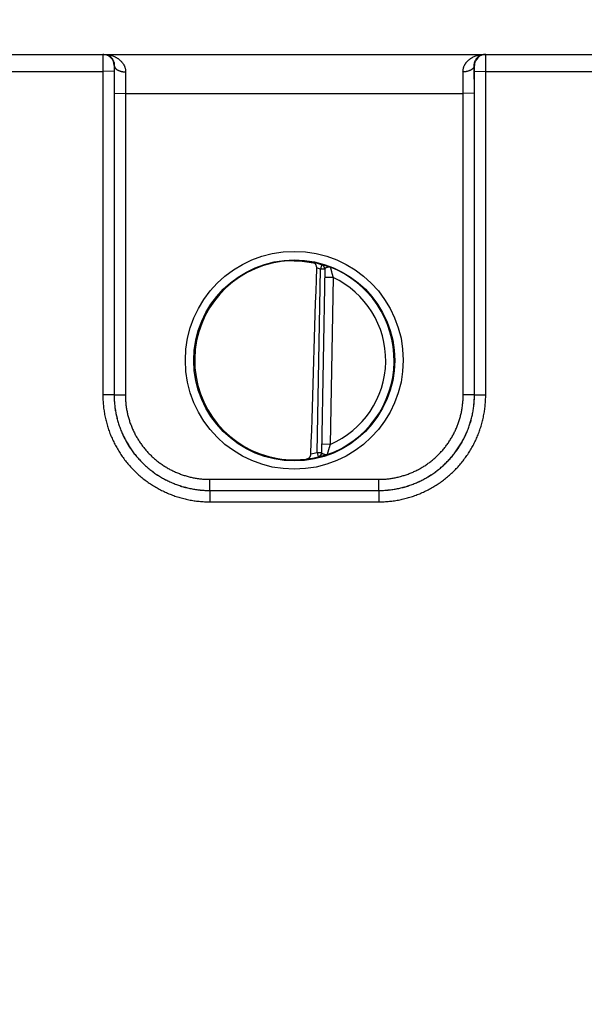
# Model space of a CAD drawing. Header units: inches. Extents: x 0 to 34, y 0 to 22.
# Tile 136 of 224: x 11.1 to 12.1, y 10.9 to 12.6. Entities that reach past the tile are written whole.
import ezdxf

# ---------------------------------------------------------------- set-up
doc = ezdxf.new("R2010")
doc.units = ezdxf.units.IN
doc.header["$LTSCALE"] = 1.87
doc.header["$MEASUREMENT"] = 0
doc.layers.get('0').update_dxf_attribs({"linetype": 'CONTINUOUS'})
doc.layers.add('DIMENSIONS', color=7, linetype='CONTINUOUS')
doc.styles.get("Standard").update_dxf_attribs({"font": 'txt', "width": 0.8})
doc.dimstyles.new('DIMSTYLE_1', dxfattribs={"dimtxt": 0.125, "dimasz": 0.18, "dimexe": 0.125, "dimexo": 0.0625, "dimgap": 0.03125, "dimtad": 0, "dimtih": 1, "dimtoh": 1, "dimdec": 3, "dimzin": 4, "dimdsep": 46, "dimtxsty": 'STANDARD', "dimblk": '_FILLED', "dimblk1": '_FILLED', "dimblk2": '_FILLED', "dimcen": 0.09, "dimadec": 0, "dimazin": 0, "dimtp": 0.01, "dimtm": 0.01, "dimtfac": 1, "dimtdec": 3, "dimtofl": 0, "dimtmove": 0, "dimatfit": 3, "dimldrblk": '_FILLED', "dimfxl": 1, "dimtolj": 1, "dimtzin": 4, "dimarcsym": 0})

# ---------------------------------------------------------------- blocks, each defined once
blk = doc.blocks.new('*D2')
at = {"layer": 'DIMENSIONS', "color": 2, "linetype": 'CONTINUOUS'}
blk.add_line((21.6467, 10.9372), (21.6467, 13.2512), dxfattribs=at)
at = {"layer": 'DIMENSIONS', "color": 2, "linetype": 'CONTINUOUS', "insert": (21.5842, 13.3137), "char_height": 0.125, "width": 1.525, "attachment_point": 1, "rotation": 90, "line_spacing_factor": 0.9}
blk.add_mtext('15.994{\\Ftxt.shx;\\W1.000000;\\H0.125000; }[406.25]', dxfattribs=at)
blk = doc.blocks.new('_FILLED')
at = {"color": 0, "linetype": 'BYBLOCK'}
blk.add_solid([(0, 0), (-1, 0.1736), (-1, -0.1736)], dxfattribs=at)

msp = doc.modelspace()

# ---------------------------------------------------------------- linework, layer by layer
at = {"color": 7, "linetype": 'CONTINUOUS'}
for p, q in [((8.2397, 12.5637), (21.6022, 12.5637)), ((11.2594, 12.5637), (11.2592, 12.5334)), ((11.9402, 12.5334), (11.94, 12.5637)), ((11.2794, 12.5437), (11.2792, 12.5336)), ((11.2797, 12.5437), (11.2794, 12.5437)), ((11.2797, 12.5437), (11.2794, 12.4945)), ((11.92, 12.5437), (11.9197, 12.5437)), ((11.9199, 12.4945), (11.9197, 12.5437)), ((11.9202, 12.5336), (11.92, 12.5437)), ((11.0102, 12.5334), (11.2592, 12.5334)), ((11.2792, 12.5336), (11.2592, 12.5334)), ((11.2592, 12.5334), (11.2593, 11.9581)), ((11.2792, 12.5336), (11.2793, 11.9583)), ((11.2997, 12.5326), (11.2994, 12.4943)), ((11.8999, 12.4943), (11.8997, 12.5326)), ((11.9201, 11.9583), (11.9202, 12.5336)), ((11.9202, 12.5336), (11.9402, 12.5334)), ((11.9401, 11.9581), (11.9402, 12.5334)), ((11.9402, 12.5334), (12.1892, 12.5334)), ((11.2794, 12.4945), (11.2794, 11.9583)), ((11.2794, 12.4945), (11.2994, 12.4943)), ((11.2994, 12.4943), (11.2994, 11.9582)), ((11.2994, 12.4943), (11.8999, 12.4943)), ((11.9199, 12.4945), (11.8999, 12.4943)), ((11.9, 11.9582), (11.8999, 12.4943)), ((11.92, 11.9583), (11.9199, 12.4945)), ((11.6483, 12.1896), (11.6461, 12.182)), ((11.6483, 12.19), (11.6483, 12.1896)), ((11.6404, 11.8558), (11.6461, 12.182)), ((11.654, 12.1819), (11.6461, 12.182)), ((11.654, 12.1823), (11.6483, 11.8553)), ((11.6688, 12.1668), (11.6538, 12.1671)), ((11.6688, 12.1668), (11.6636, 11.8702)), ((11.2793, 11.9582), (11.2593, 11.9581)), ((11.2793, 11.9583), (11.2794, 11.9583)), ((11.2794, 11.9583), (11.2994, 11.9582)), ((11.92, 11.9583), (11.9, 11.9582)), ((11.9201, 11.9583), (11.92, 11.9583)), ((11.9201, 11.9582), (11.9401, 11.9581)), ((11.6636, 11.8702), (11.6486, 11.8705)), ((11.6404, 11.8558), (11.6424, 11.8481)), ((11.6404, 11.8558), (11.6483, 11.8557)), ((11.6423, 11.8478), (11.6424, 11.8481)), ((11.4493, 11.7883), (11.4493, 11.8082)), ((11.4493, 11.8082), (11.75, 11.8082)), ((11.75, 11.7883), (11.75, 11.8082)), ((11.4493, 11.7883), (11.4493, 11.7681)), ((11.4493, 11.7883), (11.7501, 11.7883)), ((11.4493, 11.7883), (11.75, 11.7883)), ((11.7501, 11.7883), (11.7501, 11.7681)), ((11.4493, 11.7681), (11.7501, 11.7681))]:
    msp.add_line(p, q, dxfattribs=at)
for centre, radius in [((11.5997, 12.0198), 0.1937), ((11.5997, 12.0196), 0.1787)]:
    msp.add_circle(centre, radius, dxfattribs=at)
for centre, radius, start, end in [((11.2594, 12.5437), 0.02, 85.3114, 90), ((11.2594, 12.5437), 0.02, 359.9956, 85.3067), ((11.94, 12.5437), 0.02, 90.005, 180.005), ((11.5988, 12.0267), 0.1701, 89.6908, 97.6004), ((11.5997, 12.0197), 0.1768, 74.0306, 78.9352), ((11.6462, 12.1824), 0.00787, 359.0042, 74.0707), ((11.6461, 12.182), 0.00787, 359.0003, 74.039), ((11.5997, 12.0197), 0.1776, 289.2043, 68.7983), ((-112.8794, 15.8997), 124.5744, 358.138661, 358.290676), ((11.5997, 12.0197), 0.1689, 74.0306, 76.3334), ((11.5997, 12.0197), 0.1626, 293.1447, 64.8553), ((11.5997, 12.0197), 0.1689, 280.0967, 283.9685), ((11.6404, 11.8554), 0.00787, 283.9293, 358.9958), ((11.6405, 11.8558), 0.00787, 283.9611, 358.9997), ((11.5985, 12.0126), 0.1699, 260.3962, 270.3988), ((11.5986, 12.0086), 0.1659, 270.3796, 277.8481), ((11.5997, 12.0197), 0.1768, 277.0061, 283.9694)]:
    msp.add_arc(centre, radius, start, end, dxfattribs=at)
msp.add_ellipse((11.5997, 12.0197), major_axis=(0, 0.1771), ratio=1, start_param=0.132587, end_param=2.974099, dxfattribs=at)
for points, knots in [([(11.261, 12.5637), (11.2615, 12.5637), (11.2625, 12.5636), (11.2641, 12.5634), (11.2656, 12.5631), (11.2671, 12.5626), (11.2686, 12.562), (11.27, 12.5613), (11.2714, 12.5604), (11.2728, 12.5593), (11.2741, 12.5581), (11.2751, 12.557), (11.2759, 12.556), (11.2767, 12.5549), (11.2776, 12.5534), (11.2785, 12.5513), (11.2792, 12.549), (11.2796, 12.5469), (11.2797, 12.5451), (11.2797, 12.5442), (11.2797, 12.5437)], [0, 0, 0, 0, 0.050172, 0.100548, 0.151326, 0.202718, 0.254965, 0.3083, 0.363016, 0.419433, 0.477904, 0.538902, 0.570508, 0.602949, 0.670715, 0.743014, 0.820987, 0.906009, 0.951758, 1, 1, 1, 1]), ([(11.261, 12.5637), (11.2621, 12.5637), (11.2642, 12.5636), (11.2674, 12.5633), (11.2706, 12.5627), (11.2738, 12.562), (11.2769, 12.561), (11.2799, 12.5598), (11.2824, 12.5586), (11.2843, 12.5575), (11.2857, 12.5566), (11.2871, 12.5557), (11.2884, 12.5547), (11.2897, 12.5536), (11.291, 12.5524), (11.2922, 12.5512), (11.2933, 12.5499), (11.2944, 12.5485), (11.2952, 12.5473), (11.2959, 12.5463), (11.2965, 12.5453), (11.2972, 12.5439), (11.2978, 12.5425), (11.2983, 12.5413), (11.2987, 12.5401), (11.2991, 12.5386), (11.2995, 12.5366), (11.2997, 12.5346), (11.2997, 12.5333), (11.2997, 12.5326)], [0, 0, 0, 0, 0.058435, 0.116917, 0.175497, 0.234242, 0.293205, 0.352466, 0.412123, 0.442133, 0.472283, 0.502597, 0.533097, 0.5638, 0.59473, 0.625925, 0.657424, 0.689259, 0.721473, 0.73774, 0.754123, 0.787263, 0.820952, 0.838024, 0.855259, 0.890248, 0.925992, 0.962556, 1, 1, 1, 1]), ([(11.8997, 12.5326), (11.8996, 12.5333), (11.8997, 12.5346), (11.8999, 12.5366), (11.9003, 12.5386), (11.9007, 12.5401), (11.9011, 12.5413), (11.9015, 12.5425), (11.9022, 12.5439), (11.9029, 12.5453), (11.9035, 12.5463), (11.9041, 12.5473), (11.905, 12.5485), (11.906, 12.5499), (11.9072, 12.5512), (11.9084, 12.5524), (11.9097, 12.5536), (11.911, 12.5547), (11.9123, 12.5557), (11.9137, 12.5566), (11.9151, 12.5575), (11.917, 12.5586), (11.9194, 12.5598), (11.9225, 12.561), (11.9256, 12.562), (11.9287, 12.5627), (11.9319, 12.5633), (11.9351, 12.5636), (11.9373, 12.5637), (11.9384, 12.5637)], [0, 0, 0, 0, 0.037444, 0.074008, 0.109752, 0.144741, 0.161976, 0.179048, 0.212737, 0.245877, 0.26226, 0.278527, 0.310741, 0.342576, 0.374075, 0.40527, 0.4362, 0.466903, 0.497403, 0.527717, 0.557867, 0.587877, 0.647534, 0.706795, 0.765758, 0.824503, 0.883083, 0.941565, 1, 1, 1, 1]), ([(11.9197, 12.5437), (11.9196, 12.5442), (11.9197, 12.5451), (11.9198, 12.5469), (11.9202, 12.549), (11.9209, 12.5513), (11.9218, 12.5534), (11.9227, 12.5549), (11.9234, 12.556), (11.9242, 12.557), (11.9252, 12.5581), (11.9266, 12.5593), (11.9279, 12.5604), (11.9293, 12.5613), (11.9308, 12.562), (11.9323, 12.5626), (11.9338, 12.5631), (11.9353, 12.5634), (11.9368, 12.5636), (11.9378, 12.5637), (11.9384, 12.5637)], [0, 0, 0, 0, 0.048242, 0.093991, 0.179013, 0.256986, 0.329285, 0.397051, 0.429492, 0.461098, 0.522096, 0.580567, 0.636984, 0.6917, 0.745035, 0.797282, 0.848674, 0.899452, 0.949828, 1, 1, 1, 1]), ([(11.2797, 12.5437), (11.2797, 12.5435), (11.2797, 12.5431), (11.2798, 12.5426), (11.28, 12.5421), (11.2801, 12.5415), (11.2804, 12.541), (11.2807, 12.5403), (11.2813, 12.5394), (11.2822, 12.5384), (11.2832, 12.5375), (11.2844, 12.5366), (11.2857, 12.5358), (11.2871, 12.5351), (11.2887, 12.5345), (11.2904, 12.5339), (11.2921, 12.5334), (11.294, 12.5331), (11.2958, 12.5328), (11.2978, 12.5326), (11.2991, 12.5326), (11.2997, 12.5326)], [0, 0, 0, 0, 0.021814, 0.043792, 0.066043, 0.08867, 0.111769, 0.135424, 0.184659, 0.236863, 0.292317, 0.351143, 0.413326, 0.478737, 0.547151, 0.618266, 0.691714, 0.767081, 0.843909, 0.921716, 1, 1, 1, 1]), ([(11.9197, 12.5437), (11.9196, 12.5435), (11.9196, 12.5431), (11.9195, 12.5426), (11.9194, 12.5421), (11.9192, 12.5415), (11.919, 12.541), (11.9186, 12.5403), (11.9181, 12.5394), (11.9172, 12.5384), (11.9162, 12.5375), (11.915, 12.5366), (11.9137, 12.5358), (11.9122, 12.5351), (11.9107, 12.5345), (11.909, 12.5339), (11.9072, 12.5334), (11.9054, 12.5331), (11.9035, 12.5328), (11.9016, 12.5326), (11.9003, 12.5326), (11.8997, 12.5326)], [0, 0, 0, 0, 0.021814, 0.043791, 0.066042, 0.088669, 0.111768, 0.135423, 0.184657, 0.236861, 0.292315, 0.351141, 0.413325, 0.478736, 0.54715, 0.618265, 0.691713, 0.76708, 0.843909, 0.921716, 1, 1, 1, 1]), ([(11.5997, 12.1968), (11.6029, 12.1968), (11.609, 12.1966), (11.6179, 12.1958), (11.626, 12.1946), (11.6312, 12.1937), (11.6336, 12.1931)], [0, 0, 0, 0, 0.27866, 0.540855, 0.7825, 1, 1, 1, 1]), ([(11.6396, 12.1838), (11.6396, 12.1841), (11.6396, 12.1847), (11.6395, 12.1856), (11.6394, 12.1865), (11.6391, 12.1876), (11.6387, 12.1886), (11.6382, 12.1896), (11.6379, 12.1902), (11.6374, 12.1908), (11.637, 12.1913), (11.6365, 12.1918), (11.6359, 12.1922), (11.6354, 12.1925), (11.6348, 12.1928), (11.6342, 12.193), (11.6338, 12.1931), (11.6336, 12.1931)], [0, 0, 0, 0, 0.076379, 0.151897, 0.225862, 0.297782, 0.434296, 0.498823, 0.560908, 0.620725, 0.678511, 0.734553, 0.789167, 0.842687, 0.895449, 0.947783, 1, 1, 1, 1]), ([(11.6639, 12.1852), (11.6636, 12.1853), (11.6632, 12.1855), (11.6627, 12.1857), (11.6621, 12.1859), (11.6615, 12.1861), (11.6607, 12.1864), (11.6599, 12.1867), (11.6589, 12.187), (11.6577, 12.1874), (11.6564, 12.1878), (11.6551, 12.1882), (11.6539, 12.1886), (11.6528, 12.1889), (11.6518, 12.1892), (11.6509, 12.1894), (11.6503, 12.1896), (11.6498, 12.1897), (11.6495, 12.1898), (11.6492, 12.1898), (11.649, 12.1899), (11.6489, 12.1899), (11.6488, 12.1899), (11.6487, 12.1899), (11.6486, 12.19), (11.6485, 12.19), (11.6485, 12.19), (11.6484, 12.19), (11.6484, 12.19), (11.6484, 12.19), (11.6484, 12.19), (11.6483, 12.19), (11.6483, 12.19), (11.6483, 12.19), (11.6483, 12.19), (11.6483, 12.19), (11.6483, 12.19), (11.6483, 12.19)], [0, 0, 0, 0, 0.053578, 0.080061, 0.106327, 0.158169, 0.209024, 0.258814, 0.307463, 0.401124, 0.489626, 0.572508, 0.649274, 0.719522, 0.782838, 0.838788, 0.88699, 0.908068, 0.927066, 0.943934, 0.958625, 0.965143, 0.971107, 0.976511, 0.981354, 0.985632, 0.989342, 0.992482, 0.995051, 0.996122, 0.997052, 0.997842, 0.998495, 0.999016, 0.999419, 0.999728, 1, 1, 1, 1]), ([(11.6639, 12.1852), (11.6638, 12.1852), (11.6637, 12.1853), (11.6635, 12.1853), (11.6633, 12.1854), (11.6631, 12.1854), (11.6629, 12.1855), (11.6627, 12.1855), (11.6623, 12.1855), (11.6619, 12.1855), (11.6615, 12.1855), (11.6611, 12.1855), (11.6605, 12.1855), (11.6599, 12.1854), (11.6592, 12.1852), (11.6586, 12.1851), (11.6583, 12.185), (11.6579, 12.1849), (11.6575, 12.1847), (11.6571, 12.1846), (11.6568, 12.1845), (11.6564, 12.1843), (11.6561, 12.1842), (11.6558, 12.1841), (11.6555, 12.1839), (11.6553, 12.1838), (11.655, 12.1836), (11.6548, 12.1835), (11.6546, 12.1833), (11.6544, 12.1831), (11.6543, 12.183), (11.6542, 12.1828), (11.6541, 12.1826), (11.654, 12.1824), (11.654, 12.1823), (11.654, 12.1823)], [0, 0, 0, 0, 0.018634, 0.037536, 0.056102, 0.074191, 0.092114, 0.110162, 0.146727, 0.183664, 0.220996, 0.258627, 0.29635, 0.371877, 0.447311, 0.484772, 0.521866, 0.558397, 0.594224, 0.629251, 0.663356, 0.696406, 0.728272, 0.758841, 0.788017, 0.815718, 0.84187, 0.86642, 0.889346, 0.910683, 0.930539, 0.94908, 0.966566, 0.983375, 1, 1, 1, 1]), ([(11.6639, 12.1852), (11.6639, 12.1852), (11.6639, 12.1852), (11.6639, 12.1852), (11.6639, 12.1852), (11.6639, 12.1851), (11.6639, 12.1851), (11.6639, 12.185), (11.664, 12.1849), (11.664, 12.1848), (11.664, 12.1847), (11.664, 12.1846), (11.6641, 12.1844), (11.6641, 12.1841), (11.6642, 12.1838), (11.6643, 12.1834), (11.6644, 12.183), (11.6645, 12.1825), (11.6647, 12.182), (11.6648, 12.1814), (11.6649, 12.1809), (11.6651, 12.1803), (11.6652, 12.1796), (11.6655, 12.1788), (11.6658, 12.1776), (11.6661, 12.1762), (11.6665, 12.1749), (11.6667, 12.1739), (11.6669, 12.1732), (11.6672, 12.1724), (11.6674, 12.1713), (11.6678, 12.17), (11.6683, 12.1684), (11.6686, 12.1674), (11.6688, 12.1668)], [0, 0, 0, 0, 0.000318, 0.000813, 0.00236, 0.004654, 0.007671, 0.011403, 0.015848, 0.020998, 0.026842, 0.033368, 0.040564, 0.056909, 0.075772, 0.097031, 0.120546, 0.146171, 0.173779, 0.203232, 0.234382, 0.267084, 0.301214, 0.336649, 0.410944, 0.489055, 0.570201, 0.611689, 0.653681, 0.696103, 0.73889, 0.825307, 0.912476, 1, 1, 1, 1]), ([(11.2593, 11.9581), (11.2593, 11.9565), (11.2593, 11.9534), (11.2596, 11.9472), (11.2601, 11.9394), (11.2613, 11.9302), (11.2629, 11.921), (11.2649, 11.9119), (11.2674, 11.9029), (11.2703, 11.8941), (11.2737, 11.8853), (11.2775, 11.8768), (11.2817, 11.8685), (11.2863, 11.8604), (11.2912, 11.8525), (11.2966, 11.8449), (11.3024, 11.8375), (11.3085, 11.8305), (11.3149, 11.8237), (11.3216, 11.8173), (11.3287, 11.8112), (11.3361, 11.8054), (11.3437, 11.8001), (11.3516, 11.7951), (11.3597, 11.7905), (11.368, 11.7863), (11.3766, 11.7825), (11.3853, 11.7792), (11.3941, 11.7762), (11.4031, 11.7737), (11.4122, 11.7717), (11.4214, 11.7701), (11.4307, 11.769), (11.4384, 11.7684), (11.4446, 11.7682), (11.4477, 11.7681), (11.4493, 11.7681)], [0, 0, 0, 0, 0.015626, 0.031252, 0.062501, 0.09375, 0.124999, 0.156249, 0.187498, 0.218747, 0.249997, 0.281246, 0.312496, 0.343745, 0.374995, 0.406245, 0.437494, 0.468744, 0.499994, 0.531244, 0.562494, 0.593744, 0.624994, 0.656244, 0.687494, 0.718744, 0.749995, 0.781245, 0.812495, 0.843746, 0.874996, 0.906246, 0.937497, 0.968747, 0.984374, 1, 1, 1, 1]), ([(11.2793, 11.9583), (11.2793, 11.9569), (11.2793, 11.9541), (11.2795, 11.9499), (11.2797, 11.9457), (11.2802, 11.9402), (11.2811, 11.9333), (11.2825, 11.9251), (11.2843, 11.9169), (11.2865, 11.9089), (11.2892, 11.901), (11.2922, 11.8932), (11.2955, 11.8855), (11.2993, 11.8781), (11.3034, 11.8708), (11.3079, 11.8638), (11.3127, 11.857), (11.3178, 11.8504), (11.3233, 11.8441), (11.329, 11.838), (11.3351, 11.8323), (11.3414, 11.8268), (11.348, 11.8217), (11.3548, 11.8169), (11.3619, 11.8124), (11.3691, 11.8083), (11.3766, 11.8045), (11.3842, 11.8012), (11.392, 11.7982), (11.3999, 11.7955), (11.408, 11.7933), (11.4161, 11.7915), (11.4243, 11.7901), (11.4312, 11.7892), (11.4368, 11.7887), (11.4409, 11.7885), (11.4451, 11.7883), (11.4479, 11.7883), (11.4493, 11.7883)], [0, 0, 0, 0, 0.015626, 0.031252, 0.046878, 0.062504, 0.093753, 0.125002, 0.156252, 0.187501, 0.21875, 0.25, 0.281249, 0.312499, 0.343748, 0.374997, 0.406247, 0.437496, 0.468746, 0.499996, 0.531245, 0.562495, 0.593745, 0.624994, 0.656244, 0.687494, 0.718744, 0.749994, 0.781244, 0.812494, 0.843744, 0.874994, 0.906245, 0.937495, 0.953121, 0.968747, 0.984374, 1, 1, 1, 1]), ([(11.2794, 11.9583), (11.2794, 11.9556), (11.2795, 11.95), (11.2801, 11.9417), (11.2811, 11.9334), (11.2826, 11.9252), (11.2844, 11.917), (11.2866, 11.909), (11.2892, 11.901), (11.2922, 11.8933), (11.2956, 11.8856), (11.2994, 11.8782), (11.3035, 11.8709), (11.3079, 11.8639), (11.3127, 11.857), (11.3179, 11.8504), (11.3233, 11.8441), (11.3291, 11.8381), (11.3351, 11.8323), (11.3414, 11.8269), (11.348, 11.8217), (11.3548, 11.8169), (11.3619, 11.8125), (11.3692, 11.8083), (11.3766, 11.8046), (11.3842, 11.8012), (11.392, 11.7982), (11.4, 11.7956), (11.408, 11.7934), (11.4161, 11.7915), (11.4244, 11.7901), (11.4326, 11.7891), (11.441, 11.7885), (11.4465, 11.7883), (11.4493, 11.7883)], [0, 0, 0, 0, 0.03125, 0.0625, 0.09375, 0.124999, 0.156249, 0.187499, 0.218749, 0.249999, 0.281249, 0.312499, 0.343748, 0.374998, 0.406248, 0.437498, 0.468748, 0.499998, 0.531248, 0.562498, 0.593748, 0.624998, 0.656248, 0.687498, 0.718748, 0.749998, 0.781248, 0.812498, 0.843749, 0.874999, 0.906249, 0.937499, 0.96875, 1, 1, 1, 1]), ([(11.2994, 11.9582), (11.2994, 11.9569), (11.2994, 11.9545), (11.2996, 11.9496), (11.3, 11.9435), (11.3009, 11.9361), (11.3022, 11.9289), (11.3038, 11.9217), (11.3058, 11.9146), (11.3081, 11.9076), (11.3107, 11.9007), (11.3137, 11.894), (11.317, 11.8874), (11.3206, 11.881), (11.3246, 11.8748), (11.3288, 11.8688), (11.3333, 11.863), (11.3381, 11.8574), (11.3432, 11.8521), (11.3486, 11.847), (11.3541, 11.8422), (11.3599, 11.8376), (11.366, 11.8334), (11.3722, 11.8294), (11.3786, 11.8258), (11.3852, 11.8225), (11.3919, 11.8195), (11.3988, 11.8169), (11.4058, 11.8146), (11.4129, 11.8126), (11.42, 11.811), (11.4273, 11.8097), (11.4334, 11.809), (11.4383, 11.8085), (11.442, 11.8083), (11.4456, 11.8082), (11.4481, 11.8082), (11.4493, 11.8082)], [0, 0, 0, 0, 0.015626, 0.031252, 0.062501, 0.09375, 0.124999, 0.156248, 0.187498, 0.218747, 0.249996, 0.281246, 0.312495, 0.343745, 0.374994, 0.406244, 0.437493, 0.468743, 0.499993, 0.531243, 0.562492, 0.593742, 0.624992, 0.656242, 0.687492, 0.718743, 0.749993, 0.781243, 0.812493, 0.843744, 0.874994, 0.906244, 0.937495, 0.953121, 0.968747, 0.984374, 1, 1, 1, 1]), ([(11.75, 11.7883), (11.7528, 11.7883), (11.7584, 11.7885), (11.7667, 11.7891), (11.775, 11.7901), (11.7832, 11.7915), (11.7914, 11.7934), (11.7994, 11.7956), (11.8073, 11.7982), (11.8151, 11.8012), (11.8228, 11.8046), (11.8302, 11.8083), (11.8375, 11.8125), (11.8445, 11.8169), (11.8513, 11.8217), (11.8579, 11.8269), (11.8642, 11.8323), (11.8703, 11.8381), (11.876, 11.8441), (11.8815, 11.8504), (11.8866, 11.857), (11.8914, 11.8639), (11.8959, 11.8709), (11.9, 11.8782), (11.9038, 11.8856), (11.9071, 11.8933), (11.9101, 11.901), (11.9128, 11.909), (11.915, 11.917), (11.9168, 11.9252), (11.9182, 11.9334), (11.9192, 11.9417), (11.9199, 11.95), (11.92, 11.9556), (11.92, 11.9583)], [0, 0, 0, 0, 0.03125, 0.062501, 0.093751, 0.125001, 0.156251, 0.187502, 0.218752, 0.250002, 0.281252, 0.312502, 0.343752, 0.375002, 0.406252, 0.437502, 0.468752, 0.500002, 0.531252, 0.562502, 0.593752, 0.625002, 0.656252, 0.687501, 0.718751, 0.750001, 0.781251, 0.812501, 0.843751, 0.875001, 0.90625, 0.9375, 0.96875, 1, 1, 1, 1]), ([(11.75, 11.8082), (11.7513, 11.8082), (11.7537, 11.8082), (11.7586, 11.8084), (11.7648, 11.8088), (11.7721, 11.8097), (11.7793, 11.811), (11.7865, 11.8126), (11.7936, 11.8146), (11.8006, 11.8169), (11.8075, 11.8195), (11.8142, 11.8225), (11.8208, 11.8258), (11.8272, 11.8294), (11.8334, 11.8334), (11.8394, 11.8376), (11.8452, 11.8422), (11.8508, 11.847), (11.8561, 11.8521), (11.8612, 11.8574), (11.866, 11.863), (11.8706, 11.8688), (11.8748, 11.8748), (11.8787, 11.881), (11.8824, 11.8874), (11.8857, 11.894), (11.8887, 11.9007), (11.8913, 11.9076), (11.8936, 11.9146), (11.8956, 11.9217), (11.8972, 11.9289), (11.8984, 11.9361), (11.8992, 11.9422), (11.8996, 11.9471), (11.8998, 11.9508), (11.9, 11.9545), (11.9, 11.9569), (11.9, 11.9582)], [0, 0, 0, 0, 0.015626, 0.031253, 0.062503, 0.093753, 0.125004, 0.156254, 0.187504, 0.218755, 0.250005, 0.281255, 0.312505, 0.343755, 0.375005, 0.406255, 0.437505, 0.468755, 0.500005, 0.531255, 0.562504, 0.593754, 0.625004, 0.656253, 0.687503, 0.718752, 0.750001, 0.781251, 0.8125, 0.843749, 0.874998, 0.906248, 0.937497, 0.953123, 0.968748, 0.984374, 1, 1, 1, 1]), ([(11.7501, 11.7883), (11.7515, 11.7883), (11.7542, 11.7883), (11.7584, 11.7885), (11.7626, 11.7887), (11.7681, 11.7892), (11.775, 11.7901), (11.7833, 11.7915), (11.7914, 11.7933), (11.7994, 11.7955), (11.8074, 11.7982), (11.8152, 11.8012), (11.8228, 11.8045), (11.8302, 11.8083), (11.8375, 11.8124), (11.8446, 11.8169), (11.8514, 11.8217), (11.858, 11.8268), (11.8643, 11.8323), (11.8703, 11.838), (11.8761, 11.8441), (11.8815, 11.8504), (11.8867, 11.857), (11.8915, 11.8638), (11.8959, 11.8708), (11.9001, 11.8781), (11.9038, 11.8855), (11.9072, 11.8932), (11.9102, 11.901), (11.9128, 11.9089), (11.9151, 11.9169), (11.9169, 11.9251), (11.9183, 11.9333), (11.9192, 11.9402), (11.9196, 11.9457), (11.9199, 11.9499), (11.92, 11.9541), (11.9201, 11.9569), (11.9201, 11.9583)], [0, 0, 0, 0, 0.015626, 0.031253, 0.046879, 0.062505, 0.093755, 0.125006, 0.156256, 0.187506, 0.218756, 0.250006, 0.281256, 0.312506, 0.343756, 0.375006, 0.406255, 0.437505, 0.468755, 0.500004, 0.531254, 0.562504, 0.593753, 0.625003, 0.656252, 0.687501, 0.718751, 0.75, 0.78125, 0.812499, 0.843748, 0.874998, 0.906247, 0.937496, 0.953122, 0.968748, 0.984374, 1, 1, 1, 1]), ([(11.7501, 11.7681), (11.7516, 11.7681), (11.7547, 11.7682), (11.761, 11.7684), (11.7687, 11.769), (11.778, 11.7701), (11.7872, 11.7717), (11.7963, 11.7737), (11.8052, 11.7762), (11.8141, 11.7792), (11.8228, 11.7825), (11.8313, 11.7863), (11.8397, 11.7905), (11.8478, 11.7951), (11.8557, 11.8001), (11.8633, 11.8054), (11.8707, 11.8112), (11.8777, 11.8173), (11.8845, 11.8237), (11.8909, 11.8305), (11.897, 11.8375), (11.9027, 11.8449), (11.9081, 11.8525), (11.9131, 11.8604), (11.9177, 11.8685), (11.9219, 11.8768), (11.9257, 11.8853), (11.929, 11.8941), (11.932, 11.9029), (11.9345, 11.9119), (11.9365, 11.921), (11.9381, 11.9302), (11.9392, 11.9394), (11.9398, 11.9472), (11.94, 11.9534), (11.9401, 11.9565), (11.9401, 11.9581)], [0, 0, 0, 0, 0.015626, 0.031253, 0.062503, 0.093754, 0.125004, 0.156254, 0.187505, 0.218755, 0.250005, 0.281256, 0.312506, 0.343756, 0.375006, 0.406256, 0.437506, 0.468756, 0.500006, 0.531256, 0.562506, 0.593755, 0.625005, 0.656255, 0.687504, 0.718754, 0.750003, 0.781253, 0.812502, 0.843751, 0.875001, 0.90625, 0.937499, 0.968748, 0.984374, 1, 1, 1, 1]), ([(11.6636, 11.8702), (11.6634, 11.8697), (11.663, 11.8686), (11.6625, 11.867), (11.6621, 11.8657), (11.6618, 11.8647), (11.6615, 11.8639), (11.6613, 11.8632), (11.661, 11.8622), (11.6606, 11.861), (11.6602, 11.8595), (11.6599, 11.8584), (11.6596, 11.8575), (11.6594, 11.8569), (11.6593, 11.8563), (11.6591, 11.8557), (11.659, 11.8552), (11.6588, 11.8547), (11.6587, 11.8542), (11.6586, 11.8538), (11.6585, 11.8534), (11.6584, 11.853), (11.6583, 11.8527), (11.6582, 11.8525), (11.6582, 11.8523), (11.6581, 11.8522), (11.6581, 11.8521), (11.6581, 11.8521), (11.6581, 11.852), (11.6581, 11.852), (11.6581, 11.852), (11.6581, 11.852)], [0, 0, 0, 0, 0.08754, 0.174724, 0.261156, 0.30395, 0.346379, 0.388377, 0.429871, 0.511028, 0.589148, 0.66345, 0.698887, 0.733017, 0.76572, 0.796868, 0.826318, 0.853922, 0.879542, 0.903049, 0.9243, 0.943152, 0.959485, 0.973194, 0.984172, 0.988608, 0.992333, 0.995339, 0.997621, 0.999175, 1, 1, 1, 1]), ([(11.6212, 11.8442), (11.6215, 11.8443), (11.622, 11.8444), (11.6227, 11.8445), (11.6234, 11.8448), (11.6241, 11.8451), (11.6248, 11.8454), (11.6254, 11.8459), (11.626, 11.8463), (11.6266, 11.8469), (11.6271, 11.8475), (11.6276, 11.8482), (11.6281, 11.8489), (11.6285, 11.8497), (11.6288, 11.8506), (11.6291, 11.8518), (11.6293, 11.8528), (11.6293, 11.8534)], [0, 0, 0, 0, 0.056055, 0.111975, 0.16794, 0.224157, 0.280858, 0.338294, 0.396735, 0.456457, 0.517729, 0.580799, 0.645866, 0.713052, 0.782359, 0.85362, 1, 1, 1, 1]), ([(11.6581, 11.852), (11.658, 11.8519), (11.6578, 11.8519), (11.6575, 11.8518), (11.6572, 11.8518), (11.6569, 11.8518), (11.6565, 11.8517), (11.6561, 11.8517), (11.6557, 11.8517), (11.6553, 11.8518), (11.6549, 11.8518), (11.6544, 11.8519), (11.654, 11.852), (11.6536, 11.8521), (11.6532, 11.8522), (11.6528, 11.8523), (11.6524, 11.8524), (11.6521, 11.8526), (11.6516, 11.8527), (11.6511, 11.8529), (11.6507, 11.8531), (11.6503, 11.8533), (11.65, 11.8534), (11.6498, 11.8536), (11.6495, 11.8537), (11.6493, 11.8539), (11.6491, 11.8541), (11.6489, 11.8542), (11.6487, 11.8544), (11.6486, 11.8546), (11.6484, 11.8547), (11.6484, 11.8549), (11.6483, 11.8551), (11.6483, 11.8552), (11.6483, 11.8553)], [0, 0, 0, 0, 0.0369, 0.055409, 0.0738, 0.110453, 0.147176, 0.184068, 0.221202, 0.258593, 0.296208, 0.334008, 0.371879, 0.409696, 0.447396, 0.484839, 0.521867, 0.558373, 0.594217, 0.663352, 0.696404, 0.72827, 0.758839, 0.78802, 0.815719, 0.841863, 0.866412, 0.889351, 0.910701, 0.930541, 0.949068, 0.966547, 0.983357, 1, 1, 1, 1]), ([(11.6581, 11.852), (11.6578, 11.8519), (11.6573, 11.8517), (11.6564, 11.8514), (11.6556, 11.8512), (11.6546, 11.8509), (11.6533, 11.8505), (11.6519, 11.85), (11.6505, 11.8496), (11.6492, 11.8493), (11.648, 11.849), (11.6469, 11.8487), (11.6459, 11.8484), (11.645, 11.8482), (11.6443, 11.8481), (11.6438, 11.848), (11.6435, 11.8479), (11.6433, 11.8479), (11.643, 11.8479), (11.6429, 11.8478), (11.6428, 11.8478), (11.6427, 11.8478), (11.6426, 11.8478), (11.6426, 11.8478), (11.6425, 11.8478), (11.6425, 11.8478), (11.6424, 11.8478), (11.6424, 11.8478), (11.6424, 11.8478), (11.6424, 11.8478), (11.6424, 11.8478), (11.6424, 11.8478), (11.6423, 11.8478), (11.6423, 11.8478), (11.6423, 11.8478), (11.6423, 11.8478)], [0, 0, 0, 0, 0.053568, 0.106319, 0.158155, 0.208993, 0.307433, 0.401124, 0.489618, 0.572466, 0.649233, 0.719489, 0.782812, 0.838776, 0.886988, 0.908063, 0.927056, 0.943925, 0.958628, 0.965154, 0.971122, 0.97653, 0.981373, 0.985651, 0.989359, 0.992496, 0.995061, 0.99613, 0.997057, 0.997845, 0.998496, 0.999017, 0.999419, 0.999728, 1, 1, 1, 1]), ([(11.4493, 11.7883), (11.4493, 11.7883), (11.4493, 11.7883), (11.4493, 11.7883), (11.4493, 11.7883), (11.4493, 11.7883), (11.4493, 11.7883), (11.4493, 11.7883), (11.4493, 11.7883), (11.4493, 11.7883)], [0, 0, 0, 0, 0.116811, 0.221507, 0.332734, 0.461992, 0.600916, 0.737253, 1, 1, 1, 1]), ([(11.7501, 11.7883), (11.7501, 11.7883), (11.7501, 11.7883), (11.7501, 11.7883), (11.7501, 11.7883), (11.7501, 11.7883), (11.7501, 11.7883), (11.7501, 11.7883), (11.75, 11.7883), (11.75, 11.7883)], [0, 0, 0, 0, 0.116528, 0.220707, 0.331515, 0.460872, 0.600231, 0.736911, 1, 1, 1, 1])]:
    msp.add_open_spline(points, degree=3, knots=knots, dxfattribs=at)

# ---------------------------------------------------------------- dimensions: what is measured, and where the dimension line sits
at = {"layer": 'DIMENSIONS', "color": 2, "linetype": 'CONTINUOUS'}
dim = msp.add_ordinate_dim(feature_location=(21.6467, 10.9372), offset=(0, 2.314), dtype=1, origin=(5.6528, 10.8747), dimstyle='DIMSTYLE_1', dxfattribs=at)
dim.commit()
dim.dimension.update_dxf_attribs({"geometry": '*D2', "text_midpoint": (21.6467, 14.0762)})

doc.saveas('drawing.dxf')
